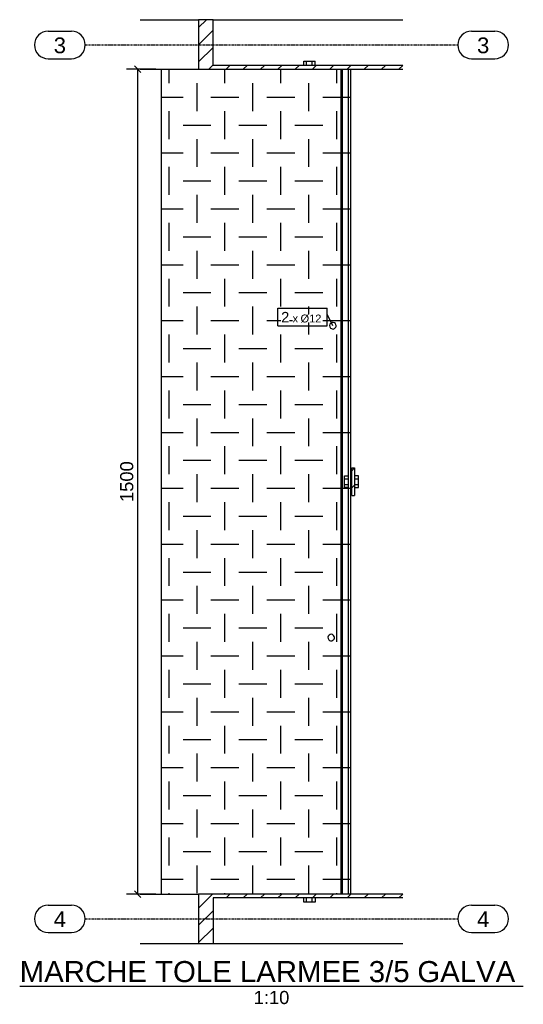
# Model space of a CAD drawing. Header units: millimetres. Extents: x 25 to 224619, y 20 to 11454.
# Tile 14 of 105: x 40927 to 41842, y 40 to 1830. Entities that reach past the tile are written whole.
import ezdxf

# ---------------------------------------------------------------- set-up
doc = ezdxf.new("R2010")
doc.units = ezdxf.units.MM
doc.linetypes.add('DXK_LINE_DOT3', pattern=[5.9187, 2.979, -0.9799, 0.9799, -0.9799])
for name, color, linetype in [('ACIER_COUPE', 7, 'Continuous'), ('ACIER_HACHURES', 7, 'Continuous'), ('ACIER_VISIBLE', 7, 'Continuous'), ('BOULONS', 7, 'Continuous'), ('COTATIONS', 7, 'Continuous'), ('MAILLAGE', 7, 'Continuous'), ('REPERES', 7, 'Continuous')]:
    doc.layers.add(name, color=color, linetype=linetype)
doc.styles.add('Arial', font='arial.ttf', dxfattribs={"height": 0.2})
pattern_1 = [(0, (41528.65, 1740), (50.8, 50.8), [50.8, -50.8]), (90, (41554.05, 1765.4), (-50.8, 50.8), [50.8, -50.8])]

# ---------------------------------------------------------------- blocks, each defined once
blk = doc.blocks.new('Unknown-1649644-22 - 31918')
at = {"color": 6, "linetype": 'Continuous'}
blk.add_line((40927, 72.5), (41842.4, 72.5), dxfattribs=at)
at = {"color": 0, "linetype": 'Continuous'}
for points in [[(41842.4, 80), (41842.4, 120), (40927, 120), (40927, 80)], [(41417.1, 40), (41417.1, 65), (41352.2, 65), (41352.2, 40)]]:
    blk.add_wipeout(points, dxfattribs=at)
at = {"color": 6, "linetype": 'Continuous', "style": 'Arial'}
for s, height, p in [('MARCHE TOLE LARMEE 3/5', 38.203, (40927, 80)), (' GALVA ', 38.2, (41635, 80)), ('1:10', 23.88, (41352.2, 40))]:
    blk.add_text(s, height=height, dxfattribs=at).set_placement(p)
blk = doc.blocks.new('GridLine-1649644-31950 - 31918')
at = {"layer": 'MAILLAGE', "color": 7, "linetype": 'Continuous'}
for p, q in [((40978.8, 1809), (41021.1, 1809)), ((41748.3, 1809), (41790.5, 1809)), ((40978.8, 1759), (41021.1, 1759)), ((41748.3, 1759), (41790.5, 1759))]:
    blk.add_line(p, q, dxfattribs=at)
at = {"layer": 'MAILLAGE', "color": 7, "linetype": 'DXK_LINE_DOT3'}
blk.add_line((41046.1, 1784), (41723.3, 1784), dxfattribs=at)
at = {"layer": 'MAILLAGE', "color": 7, "linetype": 'Continuous'}
for centre, start, end in [((40978.8, 1784), 90, 270), ((41021.1, 1784), 270, 90), ((41748.3, 1784), 90, 270), ((41790.5, 1784), 270, 90)]:
    blk.add_arc(centre, 25, start, end, dxfattribs=at)
at = {"layer": 'MAILLAGE', "color": 7, "linetype": 'Continuous', "style": 'Arial'}
for p in [(40988.8, 1769), (41758.3, 1769)]:
    blk.add_text('3', height=28.7, dxfattribs=at).set_placement(p)
blk = doc.blocks.new('GridLine-1649644-31962 - 31918')
at = {"layer": 'MAILLAGE', "color": 7, "linetype": 'Continuous'}
for p, q in [((40978.8, 220), (41021.1, 220)), ((41748.3, 220), (41790.5, 220)), ((40978.8, 170), (41021.1, 170)), ((41748.3, 170), (41790.5, 170))]:
    blk.add_line(p, q, dxfattribs=at)
at = {"layer": 'MAILLAGE', "color": 7, "linetype": 'DXK_LINE_DOT3'}
blk.add_line((41046.1, 195), (41723.3, 195), dxfattribs=at)
at = {"layer": 'MAILLAGE', "color": 7, "linetype": 'Continuous'}
for centre, start, end in [((40978.8, 195), 90, 270), ((41021.1, 195), 270, 90), ((41748.3, 195), 90, 270), ((41790.5, 195), 270, 90)]:
    blk.add_arc(centre, 25, start, end, dxfattribs=at)
at = {"layer": 'MAILLAGE', "color": 7, "linetype": 'Continuous', "style": 'Arial'}
for p in [(40988.8, 180), (41758.3, 180)]:
    blk.add_text('4', height=28.7, dxfattribs=at).set_placement(p)
blk = doc.blocks.new('Part-1649644-31919 - 31918')
at = {"layer": 'ACIER_HACHURES', "linetype": 'Continuous'}
h = blk.add_hatch(dxfattribs=at)
h.set_pattern_fill('', scale=7, style=0, pattern_type=0)
h.set_pattern_definition([(45, (41623.282, 1747.005), (-15.7154, 15.7154), [])])
h.paths.add_polyline_path([(41623.3, 1740), (41623.3, 1747), (41278.4, 1747), (41278.4, 1830), (41252.2, 1830), (41252.2, 1740)])
at = {"layer": 'ACIER_COUPE', "color": 136, "linetype": 'Continuous'}
for p, q in [((41278.4, 1830), (41252.2, 1830)), ((41252.2, 1830), (41252.2, 1740)), ((41278.4, 1747), (41278.4, 1830)), ((41252.2, 1740), (41623.3, 1740)), ((41623.3, 1747), (41278.4, 1747))]:
    blk.add_line(p, q, dxfattribs=at)
at = {"layer": 'ACIER_VISIBLE', "color": 136, "linetype": 'Continuous'}
for p, q in [((41146.1, 1830), (41252.2, 1830)), ((41278.4, 1830), (41623.3, 1830)), ((41146.1, 1740), (41252.2, 1740))]:
    blk.add_line(p, q, dxfattribs=at)
blk = doc.blocks.new('Part-1649644-31928 - 31918')
at = {"linetype": 'Continuous'}
h = blk.add_hatch(dxfattribs=at)
h.set_pattern_fill('', color=8, style=0, pattern_type=0)
h.set_pattern_definition(pattern_1)
h.paths.add_polyline_path([(41511.3, 240), (41511.3, 1740), (41184.6, 1740), (41184.6, 240)])
h = blk.add_hatch(dxfattribs=at)
h.set_pattern_fill('', color=8, style=0, pattern_type=0)
h.set_pattern_definition(pattern_1)
h.paths.add_polyline_path([(41528.6, 240), (41528.6, 1740), (41513.3, 1740), (41513.3, 240)])
at = {"layer": 'ACIER_VISIBLE', "color": 136, "linetype": 'Continuous'}
for p, q in [((41184.6, 240), (41184.6, 1740)), ((41524.6, 240), (41524.6, 1740)), ((41528.6, 240), (41528.6, 1740))]:
    blk.add_line(p, q, dxfattribs=at)
blk = doc.blocks.new('Part-1649644-31932 - 31918')
at = {"layer": 'ACIER_HACHURES', "linetype": 'Continuous'}
h = blk.add_hatch(dxfattribs=at)
h.set_pattern_fill('', scale=7, style=0, pattern_type=0)
h.set_pattern_definition([(45, (41535.45, 1015), (-15.715, 15.715), [])])
h.paths.add_polyline_path([(41535.4, 965), (41535.4, 1015), (41530.4, 1015), (41530.4, 965)])
at = {"layer": 'ACIER_COUPE', "color": 136, "linetype": 'Continuous'}
for p, q in [((41530.4, 1015), (41535.4, 1015)), ((41530.4, 965), (41530.4, 1015)), ((41535.4, 1015), (41535.4, 965)), ((41530.4, 965), (41535.4, 965))]:
    blk.add_line(p, q, dxfattribs=at)
blk = doc.blocks.new('Part-1649644-31933 - 31918')
at = {"layer": 'ACIER_HACHURES', "linetype": 'Continuous'}
h = blk.add_hatch(dxfattribs=at)
h.set_pattern_fill('', scale=7, style=0, pattern_type=0)
h.set_pattern_definition([(45, (41513.25, 1740), (-15.71545, 15.71545), [])])
h.paths.add_polyline_path([(41513.3, 240), (41513.3, 1740), (41511.3, 1740), (41511.3, 240)])
at = {"layer": 'ACIER_COUPE', "color": 136, "linetype": 'Continuous'}
for p, q in [((41511.3, 240), (41511.3, 1740)), ((41511.3, 1740), (41513.3, 1740)), ((41513.3, 1740), (41513.3, 240)), ((41513.3, 240), (41511.3, 240))]:
    blk.add_line(p, q, dxfattribs=at)
blk = doc.blocks.new('Bolt-1649644-31934 - 31918')
at = {"layer": 'BOULONS', "color": 7, "linetype": 'Continuous'}
for p, q in [((41517.1, 1000.4), (41524.6, 1000.4)), ((41517.1, 979.6), (41517.1, 1000.4)), ((41517.1, 995.2), (41524.6, 995.2)), ((41517.1, 984.8), (41524.6, 984.8)), ((41528.6, 996), (41530.4, 996)), ((41542.9, 1000.4), (41535.4, 1000.4)), ((41535.4, 995.2), (41542.9, 995.2)), ((41535.4, 984.8), (41542.9, 984.8)), ((41542.9, 979.6), (41542.9, 1000.4)), ((41524.6, 979.6), (41517.1, 979.6)), ((41528.6, 984), (41530.4, 984)), ((41535.4, 979.6), (41542.9, 979.6))]:
    blk.add_line(p, q, dxfattribs=at)
blk = doc.blocks.new('Bolt-1649644-31939 - 31918')
at = {"layer": 'BOULONS', "color": 7, "linetype": 'Continuous'}
for centre, start, end in [((41496.2, 1273.5), 17.6865, 197.6865), ((41496.2, 1273.5), 17.6865, 197.6865), ((41496.2, 1273.5), 197.6865, 17.6865), ((41496.2, 1273.5), 197.6865, 17.6865), ((41493.1, 706.5), 17.6865, 197.6865), ((41493.1, 706.5), 17.6865, 197.6865), ((41493.1, 706.5), 197.6865, 17.6865), ((41493.1, 706.5), 197.6865, 17.6865)]:
    blk.add_arc(centre, 6, start, end, dxfattribs=at)
blk = doc.blocks.new('Bolt-1649644-31946 - 31918')
at = {"layer": 'BOULONS', "color": 7, "linetype": 'Continuous'}
for p, q in [((41443.2, 1747), (41443.2, 1754.5)), ((41443.2, 1754.5), (41464, 1754.5)), ((41448.4, 1747), (41448.4, 1754.5)), ((41458.8, 1747), (41458.8, 1754.5)), ((41464, 1747), (41464, 1754.5))]:
    blk.add_line(p, q, dxfattribs=at)
blk = doc.blocks.new('Part-1649644-31952 - 31918')
at = {"layer": 'ACIER_HACHURES', "linetype": 'Continuous'}
h = blk.add_hatch(dxfattribs=at)
h.set_pattern_fill('', scale=7, style=0, pattern_type=0)
h.set_pattern_definition([(45, (41623.282, 240), (-15.7154, 15.7154), [])])
h.paths.add_polyline_path([(41623.3, 233), (41623.3, 240), (41252.2, 240), (41252.2, 150), (41278.4, 150), (41278.4, 233)])
at = {"layer": 'ACIER_COUPE', "color": 136, "linetype": 'Continuous'}
for p, q in [((41623.3, 240), (41252.2, 240)), ((41252.2, 240), (41252.2, 150)), ((41623.3, 233), (41278.4, 233)), ((41278.4, 233), (41278.4, 150)), ((41252.2, 150), (41278.4, 150))]:
    blk.add_line(p, q, dxfattribs=at)
at = {"layer": 'ACIER_VISIBLE', "color": 136, "linetype": 'Continuous'}
for p, q in [((41146.1, 240), (41252.2, 240)), ((41146.1, 150), (41252.2, 150)), ((41278.4, 150), (41623.3, 150))]:
    blk.add_line(p, q, dxfattribs=at)
blk = doc.blocks.new('Bolt-1649644-31957 - 31918')
at = {"layer": 'BOULONS', "color": 7, "linetype": 'Continuous'}
for p, q in [((41443.2, 225.5), (41443.2, 233)), ((41448.4, 225.5), (41448.4, 233)), ((41458.8, 225.5), (41458.8, 233)), ((41464, 233), (41464, 225.5)), ((41464, 225.5), (41443.2, 225.5))]:
    blk.add_line(p, q, dxfattribs=at)
blk = doc.blocks.new('StraightDimension-1649644-31972 - 31918')
at = {"layer": 'COTATIONS', "color": 7, "linetype": 'Continuous'}
for p, q in [((41174.6, 1740), (41120.9, 1740)), ((41147.4, 1734), (41135.4, 1746)), ((41141.4, 240), (41141.4, 1740)), ((41174.6, 240), (41120.9, 240)), ((41135.4, 246), (41147.4, 234))]:
    blk.add_line(p, q, dxfattribs=at)
at = {"color": 0}
blk.add_wipeout([(41138.4, 1032.1), (41103.4, 1032.1), (41103.4, 947.9), (41138.4, 947.9)], dxfattribs=at).dxf.layer = 'COTATIONS'
at = {"layer": 'COTATIONS', "color": 7, "style": 'Arial'}
blk.add_text('1500', height=23.88, rotation=90.0002, dxfattribs=at).set_placement((41133.4, 952.9))
blk = doc.blocks.new('Mark-1649644-35077 - 31918')
at = {"layer": 'REPERES', "color": 7, "linetype": 'Continuous'}
for p, q in [((41485.8, 1273.5), (41485.8, 1305.5)), ((41496.2, 1273.5), (41485.8, 1294.8))]:
    blk.add_line(p, q, dxfattribs=at)
at = {"color": 0}
blk.add_wipeout([(41417, 1279.5), (41417, 1299.5), (41402.2, 1299.5), (41402.2, 1279.5)], dxfattribs=at).dxf.layer = 'REPERES'
blk.add_wipeout([(41417, 1279.5), (41417, 1299.5), (41402.2, 1299.5), (41402.2, 1279.5)], dxfattribs=at).dxf.layer = 'REPERES'
at = {"layer": 'REPERES', "color": 7, "linetype": 'Continuous'}
for p, q in [((41396.2, 1305.5), (41485.8, 1305.5)), ((41396.2, 1273.5), (41396.2, 1305.5))]:
    blk.add_line(p, q, dxfattribs=at)
at = {"color": 0}
blk.add_wipeout([(41433, 1279.5), (41433, 1294.5), (41423, 1294.5), (41423, 1279.5)], dxfattribs=at).dxf.layer = 'REPERES'
blk.add_wipeout([(41433, 1279.5), (41433, 1294.5), (41423, 1294.5), (41423, 1279.5)], dxfattribs=at).dxf.layer = 'REPERES'
at = {"layer": 'REPERES', "color": 3, "style": 'Arial'}
blk.add_text('2', height=19.1, dxfattribs=at).set_placement((41402.2, 1279.5))
at = {"color": 0}
blk.add_wipeout([(41475.3, 1279.5), (41475.3, 1294.5), (41437.5, 1294.5), (41437.5, 1279.5)], dxfattribs=at).dxf.layer = 'REPERES'
blk.add_wipeout([(41475.3, 1279.5), (41475.3, 1294.5), (41437.5, 1294.5), (41437.5, 1279.5)], dxfattribs=at).dxf.layer = 'REPERES'
at = {"layer": 'REPERES', "color": 7, "linetype": 'Continuous'}
blk.add_line((41396.2, 1273.5), (41485.8, 1273.5), dxfattribs=at)
at = {"layer": 'REPERES', "color": 3, "style": 'Arial'}
for s, height, p in [('x', 14.3, (41423, 1279.5)), ('Ø12', 14.33, (41437.5, 1279.5))]:
    blk.add_text(s, height=height, dxfattribs=at).set_placement(p)

msp = doc.modelspace()

# ---------------------------------------------------------------- block references
for name in ['Part-1649644-31919 - 31918', 'GridLine-1649644-31950 - 31918', 'Part-1649644-31928 - 31918', 'Bolt-1649644-31946 - 31918', 'Part-1649644-31933 - 31918', 'Bolt-1649644-31939 - 31918', 'Part-1649644-31932 - 31918', 'Bolt-1649644-31934 - 31918', 'Part-1649644-31952 - 31918', 'Bolt-1649644-31957 - 31918', 'GridLine-1649644-31962 - 31918', 'Unknown-1649644-22 - 31918']:
    msp.add_blockref(name, (0, 0))

# ---------------------------------------------------------------- next in the draw order: block references
for name in ['StraightDimension-1649644-31972 - 31918', 'Mark-1649644-35077 - 31918']:
    msp.add_blockref(name, (0, 0))

doc.saveas('drawing.dxf')
